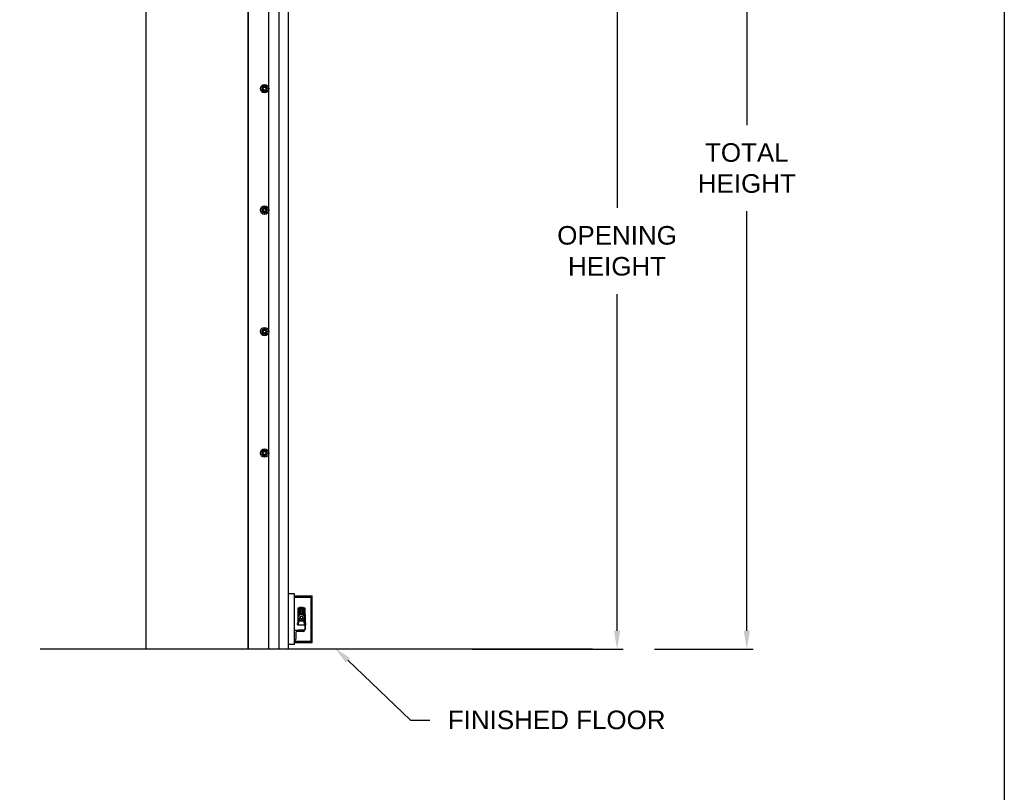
# Model space of a CAD drawing. Header units: inches. Extents: x 170 to 312, y 215 to 248.
# Tile 161 of 256: x 233.42 to 238.39, y 239.38 to 243.28. Entities that reach past the tile are written whole.
import ezdxf
from ezdxf import colors
from ezdxf.entities.mleader import LeaderData, LeaderLine
from ezdxf.math import Vec2, Vec3

# ---------------------------------------------------------------- set-up
doc = ezdxf.new("R2010")
doc.units = ezdxf.units.IN
doc.header["$LTSCALE"] = 0.25
doc.header["$MEASUREMENT"] = 0
doc.layers.add('ANNOTATIONS', color=1, linetype='Continuous')
doc.layers.add('MOTOR RH', color=7, linetype='Continuous')
doc.styles.add('ARIAL', font='arial.ttf', dxfattribs={"height": 0.09375})
doc.dimstyles.new('STANDARD$0', dxfattribs={"dimtxt": 0.09375, "dimasz": 0.09375, "dimexe": 0.03125, "dimexo": 0.046875, "dimgap": 0.09, "dimtad": 0, "dimtih": 1, "dimtoh": 1, "dimdec": 4, "dimzin": 0, "dimdsep": 46, "dimtxsty": 'ARIAL', "dimcen": 0.09, "dimadec": 0, "dimazin": 0, "dimtfac": 1, "dimtdec": 4, "dimtofl": 0, "dimtmove": 0, "dimatfit": 1, "dimfxl": 1, "dimtolj": 1, "dimtzin": 0, "dimarcsym": 0})

# ---------------------------------------------------------------- blocks, each defined once
blk = doc.blocks.new('*D40')
at = {"layer": 'ANNOTATIONS', "color": 0, "lineweight": -2, "transparency": 16777216}
for p, q in [((234.6163, 244.125), (236.4622, 244.125)), ((236.431, 244.0313), (236.431, 242.3317)), ((236.431, 240.1972), (236.431, 241.8968)), ((235.7005, 240.1034), (236.4622, 240.1034))]:
    blk.add_line(p, q, dxfattribs=at)
at = {"layer": 'ANNOTATIONS', "color": 0, "transparency": 16777216}
for points in [[(236.4154, 244.0313), (236.4466, 244.0313), (236.431, 244.125)], [(236.4154, 240.1972), (236.4466, 240.1972), (236.431, 240.1034)]]:
    blk.add_solid(points, dxfattribs=at)
at = {"layer": 'defpoints', "color": 0, "transparency": 16777216}
for p in [(234.5694, 244.125), (235.6536, 240.1034), (236.431, 240.1034)]:
    blk.add_point(p, dxfattribs=at)
at = {"layer": 'ANNOTATIONS', "color": 0, "transparency": 16777216, "insert": (236.431, 242.1142), "char_height": 0.09375, "attachment_point": 5, "style": 'ARIAL'}
blk.add_mtext('\\A1;OPENING\\PHEIGHT', dxfattribs=at)
blk = doc.blocks.new('*D41')
at = {"layer": 'ANNOTATIONS', "color": 0, "lineweight": -2, "transparency": 16777216}
for p, q in [((234.6163, 244.961), (237.1172, 244.961)), ((237.086, 244.8673), (237.086, 242.7497)), ((237.086, 240.1972), (237.086, 242.3148)), ((236.6208, 240.1034), (237.1172, 240.1034))]:
    blk.add_line(p, q, dxfattribs=at)
at = {"layer": 'ANNOTATIONS', "color": 0, "transparency": 16777216}
for points in [[(237.0704, 244.8673), (237.1016, 244.8673), (237.086, 244.961)], [(237.0704, 240.1972), (237.1016, 240.1972), (237.086, 240.1034)]]:
    blk.add_solid(points, dxfattribs=at)
at = {"layer": 'defpoints', "color": 0, "transparency": 16777216}
for p in [(234.5694, 244.961), (236.5739, 240.1034), (237.086, 240.1034)]:
    blk.add_point(p, dxfattribs=at)
at = {"layer": 'ANNOTATIONS', "color": 0, "transparency": 16777216, "insert": (237.086, 242.5322), "char_height": 0.09375, "attachment_point": 5, "style": 'ARIAL'}
blk.add_mtext('\\A1;TOTAL\\PHEIGHT', dxfattribs=at)

msp = doc.modelspace()

# ---------------------------------------------------------------- linework, layer by layer
at = {"layer": 'defpoints'}
msp.add_lwpolyline([(238.38533, 234.44685), (218.91545, 234.44685), (218.91545, 247.18196), (238.38533, 247.18196)], close=True, dxfattribs=at)
at = {"layer": 'MOTOR RH'}
for p, q in [((234.05378, 245.60178), (234.05378, 240.10342)), ((234.56941, 240.10342), (234.56941, 245.60178)), ((234.57124, 240.1061), (234.57124, 244.91339)), ((234.67343, 240.1061), (234.67343, 244.91339)), ((234.72346, 244.63662), (234.72346, 240.10342)), ((234.77349, 240.1061), (234.77349, 244.29598)), ((234.8033, 240.38302), (234.77349, 240.38302)), ((234.8033, 240.12754), (234.8033, 240.38302)), ((234.8033, 240.37238), (234.8931, 240.37238)), ((234.8033, 240.36597), (234.8867, 240.36597)), ((234.8867, 240.14459), (234.8867, 240.36597)), ((234.8931, 240.13819), (234.8931, 240.37238)), ((234.82119, 240.31177), (234.85471, 240.31177)), ((234.82119, 240.26706), (234.82119, 240.31177)), ((234.82119, 240.3047), (234.82253, 240.30507)), ((234.82253, 240.31177), (234.82253, 240.2909)), ((234.82253, 240.30507), (234.85337, 240.30507)), ((234.83393, 240.30373), (234.82655, 240.30507)), ((234.82655, 240.30507), (234.82655, 240.27646)), ((234.83057, 240.31513), (234.82722, 240.31177)), ((234.83057, 240.31513), (234.8346, 240.31513)), ((234.83393, 240.30373), (234.84197, 240.30373)), ((234.83393, 240.30373), (234.83393, 240.28044)), ((234.8346, 240.31513), (234.83795, 240.31177)), ((234.8413, 240.31513), (234.83795, 240.31177)), ((234.8413, 240.31513), (234.84533, 240.31513)), ((234.84935, 240.30507), (234.84197, 240.30373)), ((234.84197, 240.30373), (234.84197, 240.28044)), ((234.84533, 240.31513), (234.84868, 240.31177)), ((234.84935, 240.30507), (234.84935, 240.27646)), ((234.85337, 240.2909), (234.85337, 240.31177)), ((234.85337, 240.30507), (234.85471, 240.3047)), ((234.85471, 240.31177), (234.85471, 240.26706)), ((234.82873, 240.28013), (234.81951, 240.26417)), ((234.81951, 240.26417), (234.82198, 240.26417)), ((234.81951, 240.26417), (234.82873, 240.2482)), ((234.82253, 240.2909), (234.82119, 240.29101)), ((234.82119, 240.2246), (234.82119, 240.26127)), ((234.82655, 240.2909), (234.82253, 240.2909)), ((234.82387, 240.2909), (234.82387, 240.27326)), ((234.82387, 240.25507), (234.82387, 240.24606)), ((234.83393, 240.29032), (234.82655, 240.2909)), ((234.82873, 240.28013), (234.82997, 240.27799)), ((234.84717, 240.28013), (234.82873, 240.28013)), ((234.82997, 240.25034), (234.82873, 240.2482)), ((234.83393, 240.28044), (234.83284, 240.28013)), ((234.84197, 240.29032), (234.83393, 240.29032)), ((234.84935, 240.2909), (234.84197, 240.29032)), ((234.84305, 240.28013), (234.84197, 240.28044)), ((234.84717, 240.28013), (234.84593, 240.27799)), ((234.84717, 240.2482), (234.84593, 240.25034)), ((234.85639, 240.26417), (234.84717, 240.28013)), ((234.84717, 240.2482), (234.85639, 240.26417)), ((234.85337, 240.2909), (234.84935, 240.2909)), ((234.85203, 240.27326), (234.85203, 240.2909)), ((234.85203, 240.24606), (234.85203, 240.25507)), ((234.85471, 240.29101), (234.85337, 240.2909)), ((234.85639, 240.26417), (234.85392, 240.26417)), ((234.85471, 240.27905), (234.85672, 240.27905)), ((234.85471, 240.26127), (234.85471, 240.20328)), ((234.85672, 240.27905), (234.85672, 240.20328)), ((234.8033, 240.19993), (234.85439, 240.19993)), ((234.81649, 240.23399), (234.81649, 240.22863)), ((234.85471, 240.2246), (234.82119, 240.2246)), ((234.82119, 240.19993), (234.82119, 240.20194)), ((234.82119, 240.20194), (234.85337, 240.20194)), ((234.82387, 240.24606), (234.82237, 240.2246)), ((234.82387, 240.24606), (234.85203, 240.24606)), ((234.82873, 240.2482), (234.84717, 240.2482)), ((234.85353, 240.2246), (234.85203, 240.24606)), ((234.85439, 240.19993), (234.85439, 240.19965)), ((234.86046, 240.23392), (234.86048, 240.23393)), ((234.8097, 240.18739), (234.8097, 240.15496)), ((234.84826, 240.19352), (234.81583, 240.19352)), ((236.30634, 240.10342), (233.51981, 240.10342)), ((234.57124, 240.1061), (234.77349, 240.1061)), ((234.8033, 240.12754), (234.77349, 240.12754)), ((234.80357, 240.14883), (234.8033, 240.14883)), ((234.8033, 240.14459), (234.8867, 240.14459)), ((234.8033, 240.13819), (234.8931, 240.13819))]:
    msp.add_line(p, q, dxfattribs=at)
at = {"layer": 'MOTOR RH', "flags": 128}
for points in [[(234.86084, 240.23193), (234.86082, 240.23193), (234.86079, 240.23192), (234.86075, 240.23192), (234.86071, 240.23192), (234.86066, 240.23191), (234.8606, 240.23191), (234.86053, 240.2319), (234.86046, 240.23189)], [(234.86046, 240.23072), (234.86053, 240.23072), (234.8606, 240.23071), (234.86066, 240.23071), (234.86071, 240.2307), (234.86075, 240.2307), (234.86079, 240.23069), (234.86082, 240.23069), (234.86084, 240.23069)]]:
    msp.add_lwpolyline(points, dxfattribs=at)
at = {"layer": 'MOTOR RH'}
for centre, radius in [((234.65214, 242.93341), 0.02129), ((234.65214, 242.93341), 0.01277), ((234.65214, 242.93341), 0.00852), ((234.65214, 242.93341), 0.0075), ((234.65214, 242.32026), 0.02129), ((234.65214, 242.32026), 0.01277), ((234.65214, 242.32026), 0.00852), ((234.65214, 242.32026), 0.0075), ((234.65214, 241.70711), 0.02129), ((234.65214, 241.70711), 0.01277), ((234.65214, 241.70711), 0.00852), ((234.65214, 241.70711), 0.0075), ((234.65214, 241.09396), 0.02129), ((234.65214, 241.09396), 0.01277), ((234.65214, 241.09396), 0.00852), ((234.65214, 241.09396), 0.0075), ((234.83795, 240.26417), 0.01597), ((234.83795, 240.26417), 0.00738), ((234.83795, 240.26417), 0.00671)]:
    msp.add_circle(centre, radius, dxfattribs=at)
for centre, radius, start, end in [((234.83795, 240.26417), 0.01676, 132.26959, 167.73041), ((234.83795, 240.26417), 0.01676, 192.26959, 227.73041), ((234.83795, 240.26417), 0.01676, 12.26959, 47.73041), ((234.83795, 240.26417), 0.01676, 312.26959, 347.73041), ((234.83795, 240.26417), 0.01676, 252.26959, 287.73041), ((234.84826, 240.19965), 0.00613, 270, 0), ((234.85337, 240.20328), 0.00335, 270, 0), ((234.85337, 240.20328), 0.00134, 270, 0), ((234.85871, 240.23603), 0.000644, 35.78304, 90), ((234.85871, 240.22659), 0.000644, 270, 324.21696), ((234.85217, 240.23131), 0.00872, 17.52817, 35.78304), ((234.85217, 240.23131), 0.00872, 324.21696, 342.47183), ((234.85211, 240.23131), 0.00875, 4.05606, 17.36781), ((234.85006, 240.23131), 0.01042, 356.78781, 3.21219), ((234.85211, 240.23131), 0.00875, 342.63212, 355.944), ((234.87241, 240.24357), 0.01908, 231.2107, 231.27373), ((234.80357, 240.15496), 0.00613, 270, 0), ((234.81583, 240.18739), 0.00613, 90, 180)]:
    msp.add_arc(centre, radius, start, end, dxfattribs=at)
for points, knots in [([(234.64575, 242.94448), (234.64486, 242.94396), (234.64304, 242.94291), (234.64092, 242.94169), (234.63971, 242.94099), (234.63936, 242.94079)], [0, 0, 0, 0, 0.4063029, 0.8272597, 1, 1, 1, 1]), ([(234.63936, 242.93341), (234.63936, 242.93358), (234.63936, 242.93469), (234.63936, 242.93675), (234.63936, 242.93903), (234.63936, 242.94035), (234.63936, 242.94079)], [0, 0, 0, 0, 0.0665057, 0.4352989, 0.8145616, 1, 1, 1, 1]), ([(234.63936, 242.92604), (234.63936, 242.92666), (234.63936, 242.92814), (234.63936, 242.9306), (234.63936, 242.93247), (234.63936, 242.93341)], [0, 0, 0, 0, 0.2654559, 0.628086, 1, 1, 1, 1]), ([(234.65214, 242.94816), (234.65114, 242.94759), (234.64912, 242.94642), (234.64691, 242.94515), (234.64578, 242.94449), (234.64575, 242.94448)], [0, 0, 0, 0, 0.4843396, 0.98632, 1, 1, 1, 1]), ([(234.65852, 242.94448), (234.65763, 242.94499), (234.65581, 242.94604), (234.65369, 242.94727), (234.65249, 242.94796), (234.65214, 242.94816)], [0, 0, 0, 0, 0.40630307, 0.82725964, 1, 1, 1, 1]), ([(234.65852, 242.94448), (234.65763, 242.94499), (234.65581, 242.94604), (234.65369, 242.94727), (234.65249, 242.94796), (234.65214, 242.94816)], [0, 0, 0, 0, 0.4062953, 0.8272611, 1, 1, 1, 1]), ([(234.66491, 242.94079), (234.66392, 242.94136), (234.6619, 242.94253), (234.65969, 242.9438), (234.65855, 242.94446), (234.65852, 242.94448)], [0, 0, 0, 0, 0.4843391, 0.98632, 1, 1, 1, 1]), ([(234.66491, 242.94079), (234.66392, 242.94136), (234.6619, 242.94253), (234.65969, 242.9438), (234.65855, 242.94446), (234.65852, 242.94448)], [0, 0, 0, 0, 0.4843494, 0.9863201, 1, 1, 1, 1]), ([(234.66491, 242.93341), (234.66491, 242.93358), (234.66491, 242.93469), (234.66491, 242.93675), (234.66491, 242.93903), (234.66491, 242.94035), (234.66491, 242.94079)], [0, 0, 0, 0, 0.0665057, 0.4352989, 0.8145616, 1, 1, 1, 1]), ([(234.66491, 242.92604), (234.66491, 242.92666), (234.66491, 242.92814), (234.66491, 242.9306), (234.66491, 242.93247), (234.66491, 242.93341)], [0, 0, 0, 0, 0.2654559, 0.628086, 1, 1, 1, 1]), ([(234.66491, 242.92604), (234.66491, 242.92666), (234.66491, 242.92814), (234.66491, 242.9306), (234.66491, 242.93247), (234.66491, 242.93341)], [0, 0, 0, 0, 0.2654541, 0.6280925, 1, 1, 1, 1]), ([(234.63936, 242.92604), (234.64036, 242.92547), (234.64238, 242.9243), (234.64459, 242.92302), (234.64572, 242.92237), (234.64575, 242.92235)], [0, 0, 0, 0, 0.4843391, 0.98632, 1, 1, 1, 1]), ([(234.64575, 242.92235), (234.64664, 242.92184), (234.64846, 242.92079), (234.65058, 242.91956), (234.65179, 242.91887), (234.65214, 242.91866)], [0, 0, 0, 0, 0.40629018, 0.82727519, 1, 1, 1, 1]), ([(234.65214, 242.91866), (234.65313, 242.91924), (234.65515, 242.9204), (234.65736, 242.92168), (234.65849, 242.92233), (234.65852, 242.92235)], [0, 0, 0, 0, 0.48432975, 0.98634069, 1, 1, 1, 1]), ([(234.65214, 242.91866), (234.65313, 242.91924), (234.65515, 242.9204), (234.65736, 242.92168), (234.65849, 242.92233), (234.65852, 242.92235)], [0, 0, 0, 0, 0.4843389, 0.9863397, 1, 1, 1, 1]), ([(234.65852, 242.92235), (234.65942, 242.92287), (234.66124, 242.92392), (234.66336, 242.92514), (234.66456, 242.92584), (234.66491, 242.92604)], [0, 0, 0, 0, 0.4063026, 0.8272793, 1, 1, 1, 1]), ([(234.65852, 242.92235), (234.65942, 242.92287), (234.66124, 242.92392), (234.66336, 242.92514), (234.66456, 242.92584), (234.66491, 242.92604)], [0, 0, 0, 0, 0.4062946, 0.8272804, 1, 1, 1, 1]), ([(234.64575, 242.33132), (234.64486, 242.33081), (234.64304, 242.32976), (234.64092, 242.32853), (234.63971, 242.32784), (234.63936, 242.32764)], [0, 0, 0, 0, 0.4063027, 0.8272695, 1, 1, 1, 1]), ([(234.63936, 242.32026), (234.63936, 242.32043), (234.63936, 242.32154), (234.63936, 242.3236), (234.63936, 242.32588), (234.63936, 242.3272), (234.63936, 242.32764)], [0, 0, 0, 0, 0.0665254, 0.43527, 0.8145456, 1, 1, 1, 1]), ([(234.63936, 242.31289), (234.63936, 242.31351), (234.63936, 242.31499), (234.63936, 242.31745), (234.63936, 242.31932), (234.63936, 242.32026)], [0, 0, 0, 0, 0.2654611, 0.6280578, 1, 1, 1, 1]), ([(234.63936, 242.31289), (234.64036, 242.31231), (234.64238, 242.31114), (234.64459, 242.30987), (234.64572, 242.30922), (234.64575, 242.3092)], [0, 0, 0, 0, 0.4843391, 0.98632, 1, 1, 1, 1]), ([(234.65214, 242.33501), (234.65114, 242.33444), (234.64912, 242.33327), (234.64691, 242.33199), (234.64578, 242.33134), (234.64575, 242.33132)], [0, 0, 0, 0, 0.4843346, 0.9863304, 1, 1, 1, 1]), ([(234.64575, 242.3092), (234.64664, 242.30868), (234.64846, 242.30763), (234.65058, 242.30641), (234.65179, 242.30571), (234.65214, 242.30551)], [0, 0, 0, 0, 0.4062965, 0.8272672, 1, 1, 1, 1]), ([(234.65852, 242.33132), (234.65763, 242.33184), (234.65581, 242.33289), (234.65369, 242.33411), (234.65249, 242.33481), (234.65214, 242.33501)], [0, 0, 0, 0, 0.4062967, 0.8272676, 1, 1, 1, 1]), ([(234.65852, 242.33132), (234.65763, 242.33184), (234.65581, 242.33289), (234.65369, 242.33411), (234.65249, 242.33481), (234.65214, 242.33501)], [0, 0, 0, 0, 0.406289, 0.8272691, 1, 1, 1, 1]), ([(234.65214, 242.30551), (234.65313, 242.30608), (234.65515, 242.30725), (234.65736, 242.30853), (234.65849, 242.30918), (234.65852, 242.3092)], [0, 0, 0, 0, 0.4843348, 0.9863303, 1, 1, 1, 1]), ([(234.65214, 242.30551), (234.65313, 242.30608), (234.65515, 242.30725), (234.65736, 242.30853), (234.65849, 242.30918), (234.65852, 242.3092)], [0, 0, 0, 0, 0.484344, 0.9863293, 1, 1, 1, 1]), ([(234.66491, 242.32764), (234.66392, 242.32821), (234.6619, 242.32938), (234.65969, 242.33065), (234.65855, 242.33131), (234.65852, 242.33132)], [0, 0, 0, 0, 0.4843289, 0.98632, 1, 1, 1, 1]), ([(234.66491, 242.32764), (234.66392, 242.32821), (234.6619, 242.32938), (234.65969, 242.33065), (234.65855, 242.33131), (234.65852, 242.33132)], [0, 0, 0, 0, 0.4843392, 0.9863201, 1, 1, 1, 1]), ([(234.65852, 242.3092), (234.65942, 242.30971), (234.66124, 242.31077), (234.66336, 242.31199), (234.66456, 242.31268), (234.66491, 242.31289)], [0, 0, 0, 0, 0.4062924, 0.8272695, 1, 1, 1, 1]), ([(234.65852, 242.3092), (234.65942, 242.30971), (234.66124, 242.31077), (234.66336, 242.31199), (234.66456, 242.31268), (234.66491, 242.31289)], [0, 0, 0, 0, 0.4062844, 0.8272706, 1, 1, 1, 1]), ([(234.66491, 242.32026), (234.66491, 242.32043), (234.66491, 242.32154), (234.66491, 242.3236), (234.66491, 242.32588), (234.66491, 242.3272), (234.66491, 242.32764)], [0, 0, 0, 0, 0.0665254, 0.43527, 0.8145456, 1, 1, 1, 1]), ([(234.66491, 242.31289), (234.66491, 242.31351), (234.66491, 242.31499), (234.66491, 242.31745), (234.66491, 242.31932), (234.66491, 242.32026)], [0, 0, 0, 0, 0.2654611, 0.6280578, 1, 1, 1, 1]), ([(234.66491, 242.31289), (234.66491, 242.31351), (234.66491, 242.31499), (234.66491, 242.31745), (234.66491, 242.31932), (234.66491, 242.32026)], [0, 0, 0, 0, 0.2654593, 0.6280643, 1, 1, 1, 1]), ([(234.64575, 241.71817), (234.64486, 241.71765), (234.64304, 241.7166), (234.64092, 241.71538), (234.63971, 241.71469), (234.63936, 241.71448)], [0, 0, 0, 0, 0.4062926, 0.8272597, 1, 1, 1, 1]), ([(234.63936, 241.70711), (234.63936, 241.70728), (234.63936, 241.70838), (234.63936, 241.71044), (234.63936, 241.71272), (234.63936, 241.71405), (234.63936, 241.71448)], [0, 0, 0, 0, 0.0665463, 0.4352904, 0.8145654, 1, 1, 1, 1]), ([(234.63936, 241.69973), (234.63936, 241.70036), (234.63936, 241.70184), (234.63936, 241.7043), (234.63936, 241.70616), (234.63936, 241.70711)], [0, 0, 0, 0, 0.2654613, 0.6280785, 1, 1, 1, 1]), ([(234.63936, 241.69973), (234.64036, 241.69916), (234.64238, 241.69799), (234.64459, 241.69672), (234.64572, 241.69606), (234.64575, 241.69605)], [0, 0, 0, 0, 0.484334, 0.9863304, 1, 1, 1, 1]), ([(234.65214, 241.72186), (234.65114, 241.72129), (234.64912, 241.72012), (234.64691, 241.71884), (234.64578, 241.71819), (234.64575, 241.71817)], [0, 0, 0, 0, 0.4843397, 0.9863305, 1, 1, 1, 1]), ([(234.64575, 241.69605), (234.64664, 241.69553), (234.64846, 241.69448), (234.65058, 241.69326), (234.65179, 241.69256), (234.65214, 241.69236)], [0, 0, 0, 0, 0.4063027, 0.827269, 1, 1, 1, 1]), ([(234.65852, 241.71817), (234.65763, 241.71869), (234.65581, 241.71974), (234.65369, 241.72096), (234.65249, 241.72166), (234.65214, 241.72186)], [0, 0, 0, 0, 0.4062928, 0.8272596, 1, 1, 1, 1]), ([(234.65852, 241.71817), (234.65763, 241.71869), (234.65581, 241.71974), (234.65369, 241.72096), (234.65249, 241.72166), (234.65214, 241.72186)], [0, 0, 0, 0, 0.406285, 0.8272611, 1, 1, 1, 1]), ([(234.65214, 241.69236), (234.65313, 241.69293), (234.65515, 241.6941), (234.65736, 241.69537), (234.65849, 241.69603), (234.65852, 241.69605)], [0, 0, 0, 0, 0.4843298, 0.98632, 1, 1, 1, 1]), ([(234.65214, 241.69236), (234.65313, 241.69293), (234.65515, 241.6941), (234.65736, 241.69537), (234.65849, 241.69603), (234.65852, 241.69605)], [0, 0, 0, 0, 0.4843389, 0.986319, 1, 1, 1, 1]), ([(234.66491, 241.71448), (234.66392, 241.71506), (234.6619, 241.71622), (234.65969, 241.7175), (234.65855, 241.71815), (234.65852, 241.71817)], [0, 0, 0, 0, 0.4843391, 0.9863305, 1, 1, 1, 1]), ([(234.66491, 241.71448), (234.66392, 241.71506), (234.6619, 241.71622), (234.65969, 241.7175), (234.65855, 241.71815), (234.65852, 241.71817)], [0, 0, 0, 0, 0.4843494, 0.9863306, 1, 1, 1, 1]), ([(234.65852, 241.69605), (234.65942, 241.69656), (234.66124, 241.69761), (234.66336, 241.69883), (234.66456, 241.69953), (234.66491, 241.69973)], [0, 0, 0, 0, 0.4062965, 0.8272677, 1, 1, 1, 1]), ([(234.65852, 241.69605), (234.65942, 241.69656), (234.66124, 241.69761), (234.66336, 241.69883), (234.66456, 241.69953), (234.66491, 241.69973)], [0, 0, 0, 0, 0.4062885, 0.8272688, 1, 1, 1, 1]), ([(234.66491, 241.70711), (234.66491, 241.70728), (234.66491, 241.70838), (234.66491, 241.71044), (234.66491, 241.71272), (234.66491, 241.71405), (234.66491, 241.71448)], [0, 0, 0, 0, 0.0665463, 0.4352904, 0.8145654, 1, 1, 1, 1]), ([(234.66491, 241.69973), (234.66491, 241.70036), (234.66491, 241.70184), (234.66491, 241.7043), (234.66491, 241.70616), (234.66491, 241.70711)], [0, 0, 0, 0, 0.2654613, 0.6280785, 1, 1, 1, 1]), ([(234.66491, 241.69973), (234.66491, 241.70036), (234.66491, 241.70184), (234.66491, 241.7043), (234.66491, 241.70616), (234.66491, 241.70711)], [0, 0, 0, 0, 0.2654595, 0.6280849, 1, 1, 1, 1]), ([(234.64575, 241.10502), (234.64486, 241.1045), (234.64304, 241.10345), (234.64092, 241.10223), (234.63971, 241.10153), (234.63936, 241.10133)], [0, 0, 0, 0, 0.4062996, 0.8272686, 1, 1, 1, 1]), ([(234.63936, 241.09396), (234.63936, 241.09412), (234.63936, 241.09523), (234.63936, 241.09729), (234.63936, 241.09957), (234.63936, 241.1009), (234.63936, 241.10133)], [0, 0, 0, 0, 0.0665352, 0.4352862, 0.8145477, 1, 1, 1, 1]), ([(234.63936, 241.08658), (234.63936, 241.0872), (234.63936, 241.08868), (234.63936, 241.09114), (234.63936, 241.09301), (234.63936, 241.09396)], [0, 0, 0, 0, 0.2654613, 0.6280785, 1, 1, 1, 1]), ([(234.65214, 241.10871), (234.65114, 241.10813), (234.64912, 241.10696), (234.64691, 241.10569), (234.64578, 241.10504), (234.64575, 241.10502)], [0, 0, 0, 0, 0.4843371, 0.9863252, 1, 1, 1, 1]), ([(234.65852, 241.10502), (234.65763, 241.10553), (234.65581, 241.10658), (234.65369, 241.10781), (234.65249, 241.1085), (234.65214, 241.10871)], [0, 0, 0, 0, 0.40629469, 0.8272685, 1, 1, 1, 1]), ([(234.65852, 241.10502), (234.65763, 241.10553), (234.65581, 241.10658), (234.65369, 241.10781), (234.65249, 241.1085), (234.65214, 241.10871)], [0, 0, 0, 0, 0.4062869, 0.82727, 1, 1, 1, 1]), ([(234.66491, 241.10133), (234.66392, 241.1019), (234.6619, 241.10307), (234.65969, 241.10435), (234.65855, 241.105), (234.65852, 241.10502)], [0, 0, 0, 0, 0.4843315, 0.9863252, 1, 1, 1, 1]), ([(234.66491, 241.10133), (234.66392, 241.1019), (234.6619, 241.10307), (234.65969, 241.10435), (234.65855, 241.105), (234.65852, 241.10502)], [0, 0, 0, 0, 0.4843418, 0.9863253, 1, 1, 1, 1]), ([(234.66491, 241.09396), (234.66491, 241.09412), (234.66491, 241.09523), (234.66491, 241.09729), (234.66491, 241.09957), (234.66491, 241.1009), (234.66491, 241.10133)], [0, 0, 0, 0, 0.0665352, 0.4352862, 0.8145477, 1, 1, 1, 1]), ([(234.66491, 241.08658), (234.66491, 241.0872), (234.66491, 241.08868), (234.66491, 241.09114), (234.66491, 241.09301), (234.66491, 241.09396)], [0, 0, 0, 0, 0.2654613, 0.6280785, 1, 1, 1, 1]), ([(234.66491, 241.08658), (234.66491, 241.0872), (234.66491, 241.08868), (234.66491, 241.09114), (234.66491, 241.09301), (234.66491, 241.09396)], [0, 0, 0, 0, 0.2654595, 0.6280849, 1, 1, 1, 1]), ([(234.63936, 241.08658), (234.64036, 241.08601), (234.64238, 241.08484), (234.64459, 241.08356), (234.64572, 241.08291), (234.64575, 241.08289)], [0, 0, 0, 0, 0.4843366, 0.9863252, 1, 1, 1, 1]), ([(234.64575, 241.08289), (234.64664, 241.08238), (234.64846, 241.08133), (234.65058, 241.0801), (234.65179, 241.07941), (234.65214, 241.07921)], [0, 0, 0, 0, 0.4062996, 0.8272681, 1, 1, 1, 1]), ([(234.65214, 241.07921), (234.65313, 241.07978), (234.65515, 241.08095), (234.65736, 241.08222), (234.65849, 241.08288), (234.65852, 241.08289)], [0, 0, 0, 0, 0.4843323, 0.9863252, 1, 1, 1, 1]), ([(234.65214, 241.07921), (234.65313, 241.07978), (234.65515, 241.08095), (234.65736, 241.08222), (234.65849, 241.08288), (234.65852, 241.08289)], [0, 0, 0, 0, 0.4843415, 0.9863242, 1, 1, 1, 1]), ([(234.65852, 241.08289), (234.65942, 241.08341), (234.66124, 241.08446), (234.66336, 241.08568), (234.66456, 241.08638), (234.66491, 241.08658)], [0, 0, 0, 0, 0.4062945, 0.8272686, 1, 1, 1, 1]), ([(234.65852, 241.08289), (234.65942, 241.08341), (234.66124, 241.08446), (234.66336, 241.08568), (234.66456, 241.08638), (234.66491, 241.08658)], [0, 0, 0, 0, 0.40628648, 0.82726969, 1, 1, 1, 1]), ([(234.83585, 240.25719), (234.83592, 240.25721), (234.83648, 240.25742), (234.83774, 240.25753), (234.83911, 240.25749), (234.83976, 240.25725), (234.83991, 240.2572)], [0, 0, 0, 0, 0.054228, 0.4668722, 0.8814806, 1, 1, 1, 1])]:
    msp.add_open_spline(points, degree=3, knots=knots, dxfattribs=at)
for points in [[(234.82119, 240.23399), (234.81649, 240.23399)], [(234.81649, 240.22863), (234.82119, 240.22863)], [(234.85871, 240.23667), (234.85672, 240.23667)], [(234.85672, 240.22594), (234.85871, 240.22594)]]:
    msp.add_open_spline(points, degree=1, dxfattribs=at)

# ---------------------------------------------------------------- dimensions: what is measured, and where the dimension line sits
at = {"layer": 'ANNOTATIONS'}
for base, p1, p2, text, picture, middle in [((237.08599, 240.10342), (234.56941, 244.96103), (236.57394, 240.10342), 'TOTAL\\PHEIGHT', '*D41', (237.08599, 242.53223)), ((236.431, 240.10342), (234.56941, 244.12505), (235.6536, 240.10342), 'OPENING\\PHEIGHT', '*D40', (236.431, 242.11424))]:
    dim = msp.add_linear_dim(base=base, p1=p1, p2=p2, angle=90, text=text, dimstyle='STANDARD$0', dxfattribs=at)
    dim.commit()
    dim.dimension.update_dxf_attribs({"geometry": picture, "text_midpoint": middle})

# ---------------------------------------------------------------- leaders
ml = msp.add_multileader_mtext('Standard', dxfattribs=at)
ml.set_content('FINISHED FLOOR', color=256, style='ARIAL')
ml.set_leader_properties()
ml.build(insert=Vec2(0, 0))
ml.multileader.update_dxf_attribs({"dogleg_length": 0.36, "arrow_head_size": 0.09375})
ctx = ml.context
ctx.base_point, ctx.char_height, ctx.arrow_head_size, ctx.landing_gap_size, ctx.plane_origin = Vec3(235.48698, 239.74611), 0.09375, 0.09375, 0.09, Vec3(234.70194, 239.31288)
notes = []
notes.append((ctx, [(0, (1, 1, 0), (235.38902, 239.74611), (1, 0), 0.09796, [(0, [(235.00485, 240.11218)], 0, [])])]))
ctx.mtext.insert, ctx.mtext.flow_direction = Vec3(235.57698, 239.79378), 5
for ctx, leaders in notes:
    for number, flags, end, landing, length, lines in leaders:
        leader = LeaderData()
        leader.index, (leader.has_last_leader_line, leader.has_dogleg_vector, leader.attachment_direction) = number, flags
        leader.last_leader_point, leader.dogleg_vector, leader.dogleg_length = Vec3(end), Vec3(landing), length
        for number, points, colour, breaks in lines:
            line = LeaderLine()
            line.index, line.vertices, line.color, line.breaks = number, Vec3.list(points), colors.encode_raw_color(colour), breaks
            leader.lines.append(line)
        ctx.leaders.append(leader)

doc.saveas('drawing.dxf')
